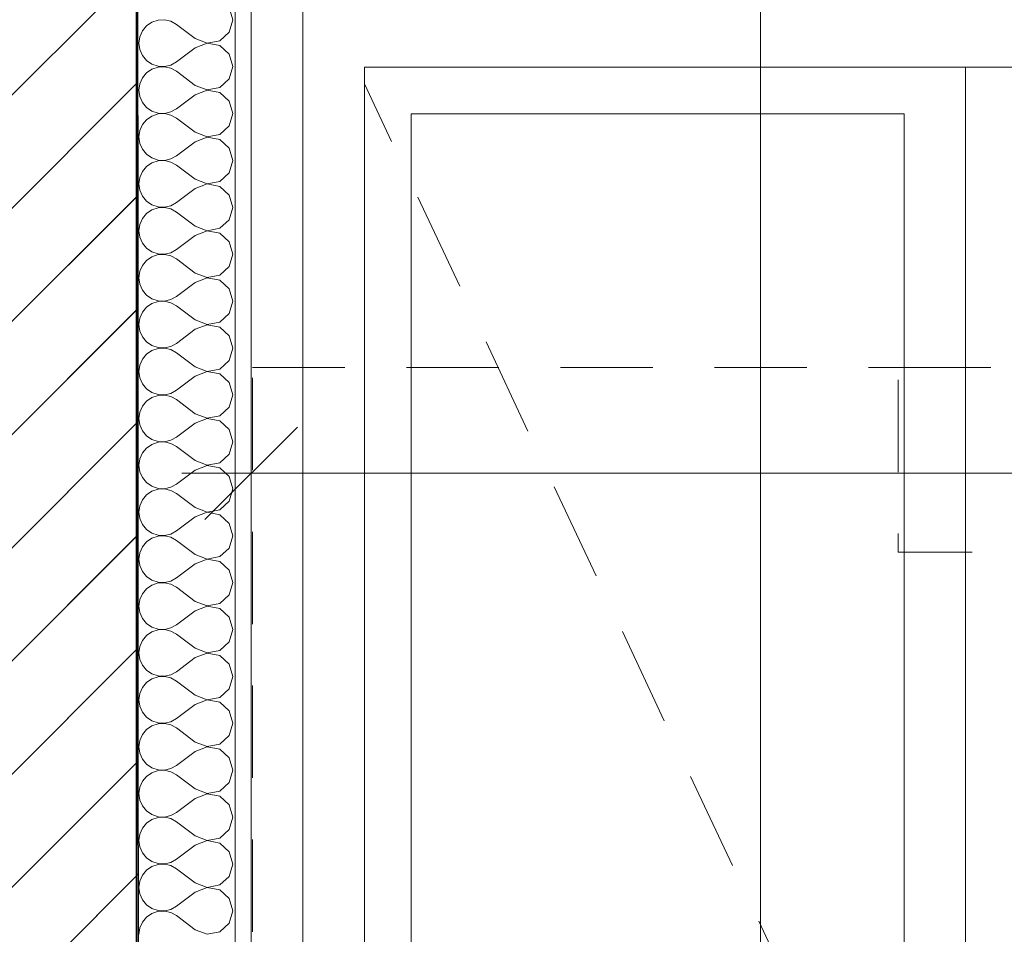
# Model space of a CAD drawing. Header units: millimetres. Extents: x -33687 to -7545, y -1870 to 7865.
# Tile 6 of 31: x -24285 to -23485, y 1410 to 2152. Entities that reach past the tile are written whole.
import ezdxf

# ---------------------------------------------------------------- set-up
doc = ezdxf.new("R2010")
doc.units = ezdxf.units.MM
doc.header["$MEASUREMENT"] = 0
doc.linetypes.add('Tirets petits', pattern=[125, 75, -50])
for name, color, linetype in [('Nouveau_2D - Cotations pour 50ème.AL', 7, 'Continuous'), ('Nouveau_2D - Dessin général.AL', 7, 'Continuous'), ('Nouveau__Murs - Extérieurs.AL', 7, 'Continuous'), ('Nouveau_Equip - Agencement.AL', 7, 'Continuous'), ('Nouveau_Portes Archicad', 7, 'Continuous')]:
    doc.layers.add(name, color=color, linetype=linetype)
doc.styles.add('STYLE_GENERE_1', font='arial.ttf')
doc.dimstyles.new('STYLE_GENERE__1', dxfattribs={"dimtxt": 100, "dimasz": 71.25, "dimexe": 0.18, "dimexo": 0.0625, "dimgap": 0, "dimtad": 1, "dimtih": 1, "dimtoh": 1, "dimlfac": 0.001, "dimzin": 0, "dimdsep": 46, "dimtxsty": 'STYLE_GENERE_1', "dimblk": 'ARROWHEAD_6', "dimblk1": 'ARROWHEAD_6', "dimblk2": 'ARROWHEAD_6', "dimcen": 0.09, "dimse1": 1, "dimse2": 1, "dimclrd": 7, "dimclre": 7, "dimclrt": 7, "dimazin": 0, "dimtfac": 1, "dimtdec": 4, "dimtmove": 0, "dimatfit": 3, "dimfxl": 0, "dimtolj": 1, "dimtzin": 0, "dimarcsym": 0})
doc.dimstyles.new('STYLE_GENERE__5', dxfattribs={"dimtxt": 100, "dimasz": 71.25, "dimexe": 0.18, "dimexo": 0.0625, "dimgap": 0, "dimtad": 1, "dimlfac": 0.001, "dimzin": 0, "dimdsep": 46, "dimtxsty": 'STYLE_GENERE_1', "dimblk": 'ARROWHEAD_6', "dimblk1": 'ARROWHEAD_6', "dimblk2": 'ARROWHEAD_6', "dimcen": 0.09, "dimse1": 1, "dimse2": 1, "dimclrd": 7, "dimclre": 7, "dimclrt": 7, "dimazin": 0, "dimtfac": 1, "dimtdec": 4, "dimtmove": 2, "dimatfit": 3, "dimfxl": 0, "dimtolj": 1, "dimtzin": 0, "dimarcsym": 0})
pattern_1 = [(45, (0, 0), (-45.96194, 45.96194), [])]

# ---------------------------------------------------------------- blocks, each defined once
blk = doc.blocks.new('Élément de coupe_6')
at = {"layer": 'Nouveau_Portes Archicad', "color": 7, "linetype": 'Continuous', "lineweight": 5}
for p, q in [((-24054.72, 0), (-24054.72, 2650)), ((-24004.72, 2113.93), (-24004.72, 0)), ((-22504.72, 2113.93), (-24004.72, 2113.93)), ((-23516.72, 2113.93), (-23516.72, 0)), ((-24004.72, 2100.42), (-23982.67, 2053.54)), ((-23966.72, 50), (-23966.72, 2075.93)), ((-23966.72, 2075.93), (-23566.72, 2075.93)), ((-23566.72, 2075.93), (-23566.72, 50)), ((-23961.39, 2008.29), (-23927.33, 1935.9)), ((-23906.05, 1890.66), (-23872, 1818.26)), ((-23850.72, 1773.02), (-23816.67, 1700.63)), ((-23795.38, 1655.38), (-23761.33, 1582.99)), ((-23740.05, 1537.75), (-23706, 1465.36)), ((-23684.72, 1420.11), (-23650.66, 1347.72))]:
    blk.add_line(p, q, dxfattribs=at)
blk = doc.blocks.new('*X19')
at = {"layer": 'Nouveau__Murs - Extérieurs.AL', "color": 7, "linetype": 'Continuous', "lineweight": 5}
for p, q in [((-24111.63, 2152.38), (-24114.48, 2162.39)), ((-24177.3, 2150.37), (-24181.63, 2147.39)), ((-24172.32, 2152.05), (-24177.3, 2150.37)), ((-24167.07, 2152.3), (-24172.32, 2152.05)), ((-24161.95, 2151.11), (-24167.07, 2152.3)), ((-24157.35, 2148.57), (-24161.95, 2151.11)), ((-24114.48, 2142.37), (-24111.63, 2152.38)), ((-24184.98, 2143.35), (-24187.1, 2138.54)), ((-24181.63, 2147.39), (-24184.98, 2143.35)), ((-24142.11, 2137.14), (-24157.35, 2148.57)), ((-24122.16, 2135.34), (-24114.48, 2142.37)), ((-24187.1, 2138.54), (-24187.83, 2133.33)), ((-24142.11, 2137.14), (-24132.39, 2133.41)), ((-24132.39, 2133.41), (-24122.16, 2135.34)), ((-24187.83, 2133.33), (-24187.1, 2128.13)), ((-24187.1, 2128.13), (-24184.98, 2123.32)), ((-24142.11, 2129.52), (-24157.35, 2118.1)), ((-24132.39, 2133.26), (-24142.11, 2129.52)), ((-24122.16, 2131.32), (-24132.39, 2133.26)), ((-24114.48, 2124.3), (-24122.16, 2131.32)), ((-24184.98, 2123.32), (-24181.63, 2119.27)), ((-24181.63, 2119.27), (-24177.3, 2116.3)), ((-24111.63, 2114.29), (-24114.48, 2124.3)), ((-24177.3, 2112.27), (-24181.63, 2109.3)), ((-24177.3, 2116.3), (-24172.32, 2114.62)), ((-24172.32, 2113.95), (-24177.3, 2112.27)), ((-24172.32, 2114.62), (-24167.07, 2114.36)), ((-24167.07, 2114.21), (-24172.32, 2113.95)), ((-24167.07, 2114.36), (-24161.95, 2115.55)), ((-24161.95, 2113.02), (-24167.07, 2114.21)), ((-24161.95, 2115.55), (-24157.35, 2118.1)), ((-24157.35, 2110.48), (-24161.95, 2113.02)), ((-24142.11, 2099.05), (-24157.35, 2110.48)), ((-24114.48, 2104.27), (-24111.63, 2114.29)), ((-24184.98, 2105.25), (-24187.1, 2100.44)), ((-24181.63, 2109.3), (-24184.98, 2105.25)), ((-24122.16, 2097.25), (-24114.48, 2104.27)), ((-24187.1, 2100.44), (-24187.83, 2095.24)), ((-24187.83, 2095.24), (-24187.1, 2090.03)), ((-24142.11, 2099.05), (-24132.39, 2095.32)), ((-24132.39, 2095.16), (-24142.11, 2091.43)), ((-24132.39, 2095.32), (-24122.16, 2097.25)), ((-24122.16, 2093.23), (-24132.39, 2095.16)), ((-24187.1, 2090.03), (-24184.98, 2085.22)), ((-24142.11, 2091.43), (-24157.35, 2080)), ((-24114.48, 2086.2), (-24122.16, 2093.23)), ((-24184.98, 2085.22), (-24181.63, 2081.18)), ((-24181.63, 2081.18), (-24177.3, 2078.2)), ((-24161.95, 2077.46), (-24157.35, 2080)), ((-24111.63, 2076.19), (-24114.48, 2086.2)), ((-24181.63, 2071.2), (-24184.98, 2067.16)), ((-24177.3, 2074.18), (-24181.63, 2071.2)), ((-24177.3, 2078.2), (-24172.32, 2076.52)), ((-24172.32, 2075.86), (-24177.3, 2074.18)), ((-24172.32, 2076.52), (-24167.07, 2076.27)), ((-24167.07, 2076.11), (-24172.32, 2075.86)), ((-24167.07, 2076.27), (-24161.95, 2077.46)), ((-24161.95, 2074.92), (-24167.07, 2076.11)), ((-24157.35, 2072.38), (-24161.95, 2074.92)), ((-24142.11, 2060.95), (-24157.35, 2072.38)), ((-24114.48, 2066.18), (-24111.63, 2076.19)), ((-24187.1, 2062.35), (-24187.83, 2057.14)), ((-24184.98, 2067.16), (-24187.1, 2062.35)), ((-24122.16, 2059.15), (-24114.48, 2066.18)), ((-24187.83, 2057.14), (-24187.1, 2051.94)), ((-24142.11, 2060.95), (-24132.39, 2057.22)), ((-24132.39, 2057.07), (-24142.11, 2053.33)), ((-24132.39, 2057.22), (-24122.16, 2059.15)), ((-24122.16, 2055.13), (-24132.39, 2057.07)), ((-24114.48, 2048.11), (-24122.16, 2055.13)), ((-24187.1, 2051.94), (-24184.98, 2047.13)), ((-24184.98, 2047.13), (-24181.63, 2043.08)), ((-24142.11, 2053.33), (-24157.35, 2041.9)), ((-24111.63, 2038.1), (-24114.48, 2048.11)), ((-24181.63, 2043.08), (-24177.3, 2040.11)), ((-24177.3, 2040.11), (-24172.32, 2038.43)), ((-24172.32, 2038.43), (-24167.07, 2038.17)), ((-24167.07, 2038.17), (-24161.95, 2039.36)), ((-24161.95, 2039.36), (-24157.35, 2041.9)), ((-24181.63, 2033.11), (-24184.98, 2029.06)), ((-24177.3, 2036.08), (-24181.63, 2033.11)), ((-24172.32, 2037.76), (-24177.3, 2036.08)), ((-24167.07, 2038.02), (-24172.32, 2037.76)), ((-24161.95, 2036.83), (-24167.07, 2038.02)), ((-24157.35, 2034.29), (-24161.95, 2036.83)), ((-24142.11, 2022.86), (-24157.35, 2034.29)), ((-24114.48, 2028.08), (-24111.63, 2038.1)), ((-24187.1, 2024.25), (-24187.83, 2019.05)), ((-24184.98, 2029.06), (-24187.1, 2024.25)), ((-24142.11, 2022.86), (-24132.39, 2019.12)), ((-24122.16, 2021.06), (-24114.48, 2028.08)), ((-24187.83, 2019.05), (-24187.1, 2013.84)), ((-24142.11, 2015.24), (-24157.35, 2003.81)), ((-24132.39, 2018.97), (-24142.11, 2015.24)), ((-24132.39, 2019.12), (-24122.16, 2021.06)), ((-24122.16, 2017.04), (-24132.39, 2018.97)), ((-24114.48, 2010.01), (-24122.16, 2017.04)), ((-24187.1, 2013.84), (-24184.98, 2009.03)), ((-24184.98, 2009.03), (-24181.63, 2004.99)), ((-24111.63, 2000), (-24114.48, 2010.01)), ((-24181.63, 2004.99), (-24177.3, 2002.01)), ((-24177.3, 2002.01), (-24172.32, 2000.33)), ((-24172.32, 1999.67), (-24177.3, 1997.99)), ((-24172.32, 2000.33), (-24167.07, 2000.08)), ((-24167.07, 1999.92), (-24172.32, 1999.67)), ((-24167.07, 2000.08), (-24161.95, 2001.27)), ((-24161.95, 1998.73), (-24167.07, 1999.92)), ((-24161.95, 2001.27), (-24157.35, 2003.81)), ((-24157.35, 1996.19), (-24161.95, 1998.73)), ((-24114.48, 1989.99), (-24111.63, 2000)), ((-24184.98, 1990.97), (-24187.1, 1986.16)), ((-24181.63, 1995.01), (-24184.98, 1990.97)), ((-24177.3, 1997.99), (-24181.63, 1995.01)), ((-24142.11, 1984.76), (-24157.35, 1996.19)), ((-24187.1, 1986.16), (-24187.83, 1980.95)), ((-24142.11, 1984.76), (-24132.39, 1981.03)), ((-24132.39, 1981.03), (-24122.16, 1982.96)), ((-24122.16, 1982.96), (-24114.48, 1989.99)), ((-24187.83, 1980.95), (-24187.1, 1975.75)), ((-24187.1, 1975.75), (-24184.98, 1970.94)), ((-24142.11, 1977.14), (-24157.35, 1965.71)), ((-24132.39, 1980.88), (-24142.11, 1977.14)), ((-24122.16, 1978.94), (-24132.39, 1980.88)), ((-24114.48, 1971.92), (-24122.16, 1978.94)), ((-24184.98, 1970.94), (-24181.63, 1966.89)), ((-24181.63, 1966.89), (-24177.3, 1963.92)), ((-24111.63, 1961.9), (-24114.48, 1971.92)), ((-24177.3, 1959.89), (-24181.63, 1956.92)), ((-24177.3, 1963.92), (-24172.32, 1962.24)), ((-24172.32, 1961.57), (-24177.3, 1959.89)), ((-24172.32, 1962.24), (-24167.07, 1961.98)), ((-24167.07, 1961.83), (-24172.32, 1961.57)), ((-24167.07, 1961.98), (-24161.95, 1963.17)), ((-24161.95, 1960.64), (-24167.07, 1961.83)), ((-24161.95, 1963.17), (-24157.35, 1965.71)), ((-24157.35, 1958.1), (-24161.95, 1960.64)), ((-24114.48, 1951.89), (-24111.63, 1961.9)), ((-24184.98, 1952.87), (-24187.1, 1948.06)), ((-24181.63, 1956.92), (-24184.98, 1952.87)), ((-24142.11, 1946.67), (-24157.35, 1958.1)), ((-24122.16, 1944.87), (-24114.48, 1951.89)), ((-24187.1, 1948.06), (-24187.83, 1942.86)), ((-24187.83, 1942.86), (-24187.1, 1937.65)), ((-24142.11, 1946.67), (-24132.39, 1942.93)), ((-24132.39, 1942.78), (-24142.11, 1939.05)), ((-24132.39, 1942.93), (-24122.16, 1944.87)), ((-24122.16, 1940.85), (-24132.39, 1942.78)), ((-24187.1, 1937.65), (-24184.98, 1932.84)), ((-24142.11, 1939.05), (-24157.35, 1927.62)), ((-24114.48, 1933.82), (-24122.16, 1940.85)), ((-24184.98, 1932.84), (-24181.63, 1928.8)), ((-24181.63, 1928.8), (-24177.3, 1925.82)), ((-24161.95, 1925.08), (-24157.35, 1927.62)), ((-24111.63, 1923.81), (-24114.48, 1933.82)), ((-24181.63, 1918.82), (-24184.98, 1914.78)), ((-24177.3, 1921.8), (-24181.63, 1918.82)), ((-24177.3, 1925.82), (-24172.32, 1924.14)), ((-24172.32, 1923.48), (-24177.3, 1921.8)), ((-24172.32, 1924.14), (-24167.07, 1923.89)), ((-24167.07, 1923.73), (-24172.32, 1923.48)), ((-24167.07, 1923.89), (-24161.95, 1925.08)), ((-24161.95, 1922.54), (-24167.07, 1923.73)), ((-24157.35, 1920), (-24161.95, 1922.54)), ((-24142.11, 1908.57), (-24157.35, 1920)), ((-24114.48, 1913.8), (-24111.63, 1923.81)), ((-24184.98, 1914.78), (-24187.1, 1909.97)), ((-24122.16, 1906.77), (-24114.48, 1913.8)), ((-24187.1, 1909.97), (-24187.83, 1904.76)), ((-24187.83, 1904.76), (-24187.1, 1899.56)), ((-24142.11, 1908.57), (-24132.39, 1904.84)), ((-24132.39, 1904.68), (-24142.11, 1900.95)), ((-24132.39, 1904.84), (-24122.16, 1906.77)), ((-24122.16, 1902.75), (-24132.39, 1904.68)), ((-24114.48, 1895.73), (-24122.16, 1902.75)), ((-24187.1, 1899.56), (-24184.98, 1894.75)), ((-24184.98, 1894.75), (-24181.63, 1890.7)), ((-24142.11, 1900.95), (-24157.35, 1889.52)), ((-24111.63, 1885.71), (-24114.48, 1895.73)), ((-24181.63, 1890.7), (-24177.3, 1887.73)), ((-24177.3, 1887.73), (-24172.32, 1886.05)), ((-24167.07, 1885.79), (-24161.95, 1886.98)), ((-24161.95, 1886.98), (-24157.35, 1889.52)), ((-24181.63, 1880.73), (-24184.98, 1876.68)), ((-24177.3, 1883.7), (-24181.63, 1880.73)), ((-24172.32, 1885.38), (-24177.3, 1883.7)), ((-24172.32, 1886.05), (-24167.07, 1885.79)), ((-24167.07, 1885.64), (-24172.32, 1885.38)), ((-24161.95, 1884.45), (-24167.07, 1885.64)), ((-24157.35, 1881.9), (-24161.95, 1884.45)), ((-24142.11, 1870.48), (-24157.35, 1881.9)), ((-24114.48, 1875.7), (-24111.63, 1885.71)), ((-24187.1, 1871.87), (-24187.83, 1866.67)), ((-24184.98, 1876.68), (-24187.1, 1871.87)), ((-24142.11, 1870.48), (-24132.39, 1866.74)), ((-24122.16, 1868.68), (-24114.48, 1875.7)), ((-24187.83, 1866.67), (-24187.1, 1861.46)), ((-24142.11, 1862.86), (-24157.35, 1851.43)), ((-24132.39, 1866.59), (-24142.11, 1862.86)), ((-24132.39, 1866.74), (-24122.16, 1868.68)), ((-24122.16, 1864.66), (-24132.39, 1866.59)), ((-24114.48, 1857.63), (-24122.16, 1864.66)), ((-24187.1, 1861.46), (-24184.98, 1856.65)), ((-24184.98, 1856.65), (-24181.63, 1852.61)), ((-24111.63, 1847.62), (-24114.48, 1857.63)), ((-24181.63, 1852.61), (-24177.3, 1849.63)), ((-24177.3, 1849.63), (-24172.32, 1847.95)), ((-24172.32, 1847.29), (-24177.3, 1845.61)), ((-24172.32, 1847.95), (-24167.07, 1847.7)), ((-24167.07, 1847.54), (-24172.32, 1847.29)), ((-24167.07, 1847.7), (-24161.95, 1848.89)), ((-24161.95, 1846.35), (-24167.07, 1847.54)), ((-24161.95, 1848.89), (-24157.35, 1851.43)), ((-24114.48, 1837.61), (-24111.63, 1847.62)), ((-24184.98, 1838.59), (-24187.1, 1833.78)), ((-24181.63, 1842.63), (-24184.98, 1838.59)), ((-24177.3, 1845.61), (-24181.63, 1842.63)), ((-24157.35, 1843.81), (-24161.95, 1846.35)), ((-24142.11, 1832.38), (-24157.35, 1843.81)), ((-24187.1, 1833.78), (-24187.83, 1828.57)), ((-24142.11, 1832.38), (-24132.39, 1828.65)), ((-24132.39, 1828.65), (-24122.16, 1830.58)), ((-24122.16, 1830.58), (-24114.48, 1837.61)), ((-24187.83, 1828.57), (-24187.1, 1823.37)), ((-24187.1, 1823.37), (-24184.98, 1818.56)), ((-24142.11, 1824.76), (-24157.35, 1813.33)), ((-24132.39, 1828.49), (-24142.11, 1824.76)), ((-24122.16, 1826.56), (-24132.39, 1828.49)), ((-24114.48, 1819.54), (-24122.16, 1826.56)), ((-24184.98, 1818.56), (-24181.63, 1814.51)), ((-24181.63, 1814.51), (-24177.3, 1811.53)), ((-24111.63, 1809.52), (-24114.48, 1819.54)), ((-24177.3, 1807.51), (-24181.63, 1804.54)), ((-24177.3, 1811.53), (-24172.32, 1809.86)), ((-24172.32, 1809.19), (-24177.3, 1807.51)), ((-24172.32, 1809.86), (-24167.07, 1809.6)), ((-24167.07, 1809.45), (-24172.32, 1809.19)), ((-24167.07, 1809.6), (-24161.95, 1810.79)), ((-24161.95, 1808.26), (-24167.07, 1809.45)), ((-24161.95, 1810.79), (-24157.35, 1813.33)), ((-24157.35, 1805.71), (-24161.95, 1808.26)), ((-24114.48, 1799.51), (-24111.63, 1809.52)), ((-24184.98, 1800.49), (-24187.1, 1795.68)), ((-24181.63, 1804.54), (-24184.98, 1800.49)), ((-24142.11, 1794.29), (-24157.35, 1805.71)), ((-24122.16, 1792.49), (-24114.48, 1799.51)), ((-24187.1, 1795.68), (-24187.83, 1790.48)), ((-24187.83, 1790.48), (-24187.1, 1785.27)), ((-24142.11, 1794.29), (-24132.39, 1790.55)), ((-24132.39, 1790.55), (-24122.16, 1792.49)), ((-24187.1, 1785.27), (-24184.98, 1780.46)), ((-24142.11, 1786.67), (-24157.35, 1775.24)), ((-24132.39, 1790.4), (-24142.11, 1786.67)), ((-24122.16, 1788.47), (-24132.39, 1790.4)), ((-24114.48, 1781.44), (-24122.16, 1788.47)), ((-24184.98, 1780.46), (-24181.63, 1776.42)), ((-24181.63, 1776.42), (-24177.3, 1773.44)), ((-24161.95, 1772.7), (-24157.35, 1775.24)), ((-24111.63, 1771.43), (-24114.48, 1781.44)), ((-24177.3, 1769.42), (-24181.63, 1766.44)), ((-24177.3, 1773.44), (-24172.32, 1771.76)), ((-24172.32, 1771.1), (-24177.3, 1769.42)), ((-24172.32, 1771.76), (-24167.07, 1771.51)), ((-24167.07, 1771.35), (-24172.32, 1771.1)), ((-24167.07, 1771.51), (-24161.95, 1772.7)), ((-24161.95, 1770.16), (-24167.07, 1771.35)), ((-24157.35, 1767.62), (-24161.95, 1770.16)), ((-24142.11, 1756.19), (-24157.35, 1767.62)), ((-24114.48, 1761.41), (-24111.63, 1771.43)), ((-24184.98, 1762.39), (-24187.1, 1757.59)), ((-24181.63, 1766.44), (-24184.98, 1762.39)), ((-24122.16, 1754.39), (-24114.48, 1761.41)), ((-24187.1, 1757.59), (-24187.83, 1752.38)), ((-24187.83, 1752.38), (-24187.1, 1747.18)), ((-24142.11, 1756.19), (-24132.39, 1752.46)), ((-24132.39, 1752.3), (-24142.11, 1748.57)), ((-24132.39, 1752.46), (-24122.16, 1754.39)), ((-24122.16, 1750.37), (-24132.39, 1752.3)), ((-24187.1, 1747.18), (-24184.98, 1742.37)), ((-24142.11, 1748.57), (-24157.35, 1737.14)), ((-24114.48, 1743.35), (-24122.16, 1750.37)), ((-24111.63, 1733.33), (-24114.48, 1743.35)), ((-24184.98, 1742.37), (-24181.63, 1738.32)), ((-24181.63, 1738.32), (-24177.3, 1735.34)), ((-24177.3, 1735.34), (-24172.32, 1733.66)), ((-24167.07, 1733.41), (-24161.95, 1734.6)), ((-24161.95, 1734.6), (-24157.35, 1737.14)), ((-24181.63, 1728.35), (-24184.98, 1724.3)), ((-24177.3, 1731.32), (-24181.63, 1728.35)), ((-24172.32, 1733), (-24177.3, 1731.32)), ((-24172.32, 1733.66), (-24167.07, 1733.41)), ((-24167.07, 1733.26), (-24172.32, 1733)), ((-24161.95, 1732.07), (-24167.07, 1733.26)), ((-24157.35, 1729.52), (-24161.95, 1732.07)), ((-24142.11, 1718.1), (-24157.35, 1729.52)), ((-24114.48, 1723.32), (-24111.63, 1733.33)), ((-24187.1, 1719.49), (-24187.83, 1714.29)), ((-24184.98, 1724.3), (-24187.1, 1719.49)), ((-24122.16, 1716.3), (-24114.48, 1723.32)), ((-24187.83, 1714.29), (-24187.1, 1709.08)), ((-24142.11, 1718.1), (-24132.39, 1714.36)), ((-24132.39, 1714.21), (-24142.11, 1710.48)), ((-24132.39, 1714.36), (-24122.16, 1716.3)), ((-24122.16, 1712.27), (-24132.39, 1714.21)), ((-24114.48, 1705.25), (-24122.16, 1712.27)), ((-24187.1, 1709.08), (-24184.98, 1704.27)), ((-24184.98, 1704.27), (-24181.63, 1700.23)), ((-24142.11, 1710.48), (-24157.35, 1699.05)), ((-24111.63, 1695.24), (-24114.48, 1705.25)), ((-24181.63, 1700.23), (-24177.3, 1697.25)), ((-24177.3, 1697.25), (-24172.32, 1695.57)), ((-24172.32, 1694.91), (-24177.3, 1693.23)), ((-24172.32, 1695.57), (-24167.07, 1695.32)), ((-24167.07, 1695.16), (-24172.32, 1694.91)), ((-24167.07, 1695.32), (-24161.95, 1696.5)), ((-24161.95, 1693.97), (-24167.07, 1695.16)), ((-24161.95, 1696.5), (-24157.35, 1699.05)), ((-24114.48, 1685.22), (-24111.63, 1695.24)), ((-24181.63, 1690.25), (-24184.98, 1686.2)), ((-24177.3, 1693.23), (-24181.63, 1690.25)), ((-24157.35, 1691.43), (-24161.95, 1693.97)), ((-24142.11, 1680), (-24157.35, 1691.43)), ((-24187.1, 1681.4), (-24187.83, 1676.19)), ((-24184.98, 1686.2), (-24187.1, 1681.4)), ((-24142.11, 1680), (-24132.39, 1676.27)), ((-24122.16, 1678.2), (-24114.48, 1685.22)), ((-24187.83, 1676.19), (-24187.1, 1670.99)), ((-24187.1, 1670.99), (-24184.98, 1666.18)), ((-24142.11, 1672.38), (-24157.35, 1660.95)), ((-24132.39, 1676.11), (-24142.11, 1672.38)), ((-24132.39, 1676.27), (-24122.16, 1678.2)), ((-24122.16, 1674.18), (-24132.39, 1676.11)), ((-24114.48, 1667.16), (-24122.16, 1674.18)), ((-24184.98, 1666.18), (-24181.63, 1662.13)), ((-24111.63, 1657.14), (-24114.48, 1667.16)), ((-24181.63, 1662.13), (-24177.3, 1659.15)), ((-24177.3, 1655.13), (-24181.63, 1652.16)), ((-24177.3, 1659.15), (-24172.32, 1657.47)), ((-24172.32, 1656.81), (-24177.3, 1655.13)), ((-24172.32, 1657.47), (-24167.07, 1657.22)), ((-24167.07, 1657.07), (-24172.32, 1656.81)), ((-24167.07, 1657.22), (-24161.95, 1658.41)), ((-24161.95, 1655.88), (-24167.07, 1657.07)), ((-24161.95, 1658.41), (-24157.35, 1660.95)), ((-24157.35, 1653.33), (-24161.95, 1655.88)), ((-24114.48, 1647.13), (-24111.63, 1657.14)), ((-24184.98, 1648.11), (-24187.1, 1643.3)), ((-24181.63, 1652.16), (-24184.98, 1648.11)), ((-24142.11, 1641.9), (-24157.35, 1653.33)), ((-24122.16, 1640.11), (-24114.48, 1647.13)), ((-24187.1, 1643.3), (-24187.83, 1638.1)), ((-24142.11, 1641.9), (-24132.39, 1638.17)), ((-24132.39, 1638.17), (-24122.16, 1640.11)), ((-24187.83, 1638.1), (-24187.1, 1632.89)), ((-24187.1, 1632.89), (-24184.98, 1628.08)), ((-24142.11, 1634.29), (-24157.35, 1622.86)), ((-24132.39, 1638.02), (-24142.11, 1634.29)), ((-24122.16, 1636.08), (-24132.39, 1638.02)), ((-24114.48, 1629.06), (-24122.16, 1636.08)), ((-24184.98, 1628.08), (-24181.63, 1624.03)), ((-24181.63, 1624.03), (-24177.3, 1621.06)), ((-24161.95, 1620.31), (-24157.35, 1622.86)), ((-24111.63, 1619.05), (-24114.48, 1629.06)), ((-24177.3, 1617.04), (-24181.63, 1614.06)), ((-24177.3, 1621.06), (-24172.32, 1619.38)), ((-24172.32, 1618.72), (-24177.3, 1617.04)), ((-24172.32, 1619.38), (-24167.07, 1619.12)), ((-24167.07, 1618.97), (-24172.32, 1618.72)), ((-24167.07, 1619.12), (-24161.95, 1620.31)), ((-24161.95, 1617.78), (-24167.07, 1618.97)), ((-24157.35, 1615.24), (-24161.95, 1617.78)), ((-24142.11, 1603.81), (-24157.35, 1615.24)), ((-24114.48, 1609.03), (-24111.63, 1619.05)), ((-24184.98, 1610.01), (-24187.1, 1605.21)), ((-24181.63, 1614.06), (-24184.98, 1610.01)), ((-24122.16, 1602.01), (-24114.48, 1609.03)), ((-24187.1, 1605.21), (-24187.83, 1600)), ((-24187.83, 1600), (-24187.1, 1594.79)), ((-24142.11, 1603.81), (-24132.39, 1600.08)), ((-24132.39, 1599.92), (-24142.11, 1596.19)), ((-24132.39, 1600.08), (-24122.16, 1602.01)), ((-24122.16, 1597.99), (-24132.39, 1599.92)), ((-24187.1, 1594.79), (-24184.98, 1589.99)), ((-24142.11, 1596.19), (-24157.35, 1584.76)), ((-24114.48, 1590.97), (-24122.16, 1597.99)), ((-24111.63, 1580.95), (-24114.48, 1590.97)), ((-24184.98, 1589.99), (-24181.63, 1585.94)), ((-24181.63, 1585.94), (-24177.3, 1582.96)), ((-24177.3, 1582.96), (-24172.32, 1581.28)), ((-24161.95, 1582.22), (-24157.35, 1584.76)), ((-24181.63, 1575.97), (-24184.98, 1571.92)), ((-24177.3, 1578.94), (-24181.63, 1575.97)), ((-24172.32, 1580.62), (-24177.3, 1578.94)), ((-24172.32, 1581.28), (-24167.07, 1581.03)), ((-24167.07, 1580.88), (-24172.32, 1580.62)), ((-24167.07, 1581.03), (-24161.95, 1582.22)), ((-24161.95, 1579.69), (-24167.07, 1580.88)), ((-24157.35, 1577.14), (-24161.95, 1579.69)), ((-24142.11, 1565.71), (-24157.35, 1577.14)), ((-24114.48, 1570.94), (-24111.63, 1580.95)), ((-24187.1, 1567.11), (-24187.83, 1561.9)), ((-24184.98, 1571.92), (-24187.1, 1567.11)), ((-24122.16, 1563.92), (-24114.48, 1570.94)), ((-24187.83, 1561.9), (-24187.1, 1556.7)), ((-24142.11, 1565.71), (-24132.39, 1561.98)), ((-24132.39, 1561.83), (-24142.11, 1558.1)), ((-24132.39, 1561.98), (-24122.16, 1563.92)), ((-24122.16, 1559.89), (-24132.39, 1561.83)), ((-24114.48, 1552.87), (-24122.16, 1559.89)), ((-24187.1, 1556.7), (-24184.98, 1551.89)), ((-24184.98, 1551.89), (-24181.63, 1547.84)), ((-24142.11, 1558.1), (-24157.35, 1546.67)), ((-24111.63, 1542.86), (-24114.48, 1552.87)), ((-24181.63, 1547.84), (-24177.3, 1544.87)), ((-24177.3, 1544.87), (-24172.32, 1543.19)), ((-24172.32, 1543.19), (-24167.07, 1542.93)), ((-24167.07, 1542.78), (-24172.32, 1542.53)), ((-24167.07, 1542.93), (-24161.95, 1544.12)), ((-24161.95, 1541.59), (-24167.07, 1542.78)), ((-24161.95, 1544.12), (-24157.35, 1546.67)), ((-24114.48, 1532.84), (-24111.63, 1542.86)), ((-24181.63, 1537.87), (-24184.98, 1533.82)), ((-24177.3, 1540.85), (-24181.63, 1537.87)), ((-24172.32, 1542.53), (-24177.3, 1540.85)), ((-24157.35, 1539.05), (-24161.95, 1541.59)), ((-24142.11, 1527.62), (-24157.35, 1539.05)), ((-24187.1, 1529.01), (-24187.83, 1523.81)), ((-24184.98, 1533.82), (-24187.1, 1529.01)), ((-24142.11, 1527.62), (-24132.39, 1523.89)), ((-24122.16, 1525.82), (-24114.48, 1532.84)), ((-24187.83, 1523.81), (-24187.1, 1518.6)), ((-24142.11, 1520), (-24157.35, 1508.57)), ((-24132.39, 1523.73), (-24142.11, 1520)), ((-24132.39, 1523.89), (-24122.16, 1525.82)), ((-24122.16, 1521.8), (-24132.39, 1523.73)), ((-24114.48, 1514.78), (-24122.16, 1521.8)), ((-24187.1, 1518.6), (-24184.98, 1513.8)), ((-24184.98, 1513.8), (-24181.63, 1509.75)), ((-24111.63, 1504.76), (-24114.48, 1514.78)), ((-24181.63, 1509.75), (-24177.3, 1506.77)), ((-24177.3, 1502.75), (-24181.63, 1499.77)), ((-24177.3, 1506.77), (-24172.32, 1505.09)), ((-24172.32, 1504.43), (-24177.3, 1502.75)), ((-24172.32, 1505.09), (-24167.07, 1504.84)), ((-24167.07, 1504.68), (-24172.32, 1504.43)), ((-24167.07, 1504.84), (-24161.95, 1506.03)), ((-24161.95, 1503.5), (-24167.07, 1504.68)), ((-24161.95, 1506.03), (-24157.35, 1508.57)), ((-24157.35, 1500.95), (-24161.95, 1503.5)), ((-24114.48, 1494.75), (-24111.63, 1504.76)), ((-24184.98, 1495.73), (-24187.1, 1490.92)), ((-24181.63, 1499.77), (-24184.98, 1495.73)), ((-24142.11, 1489.52), (-24157.35, 1500.95)), ((-24122.16, 1487.73), (-24114.48, 1494.75)), ((-24187.1, 1490.92), (-24187.83, 1485.71)), ((-24142.11, 1489.52), (-24132.39, 1485.79)), ((-24132.39, 1485.79), (-24122.16, 1487.73)), ((-24187.83, 1485.71), (-24187.1, 1480.51)), ((-24187.1, 1480.51), (-24184.98, 1475.7)), ((-24142.11, 1481.9), (-24157.35, 1470.48)), ((-24132.39, 1485.64), (-24142.11, 1481.9)), ((-24122.16, 1483.7), (-24132.39, 1485.64)), ((-24114.48, 1476.68), (-24122.16, 1483.7)), ((-24184.98, 1475.7), (-24181.63, 1471.65)), ((-24181.63, 1471.65), (-24177.3, 1468.68)), ((-24111.63, 1466.67), (-24114.48, 1476.68)), ((-24177.3, 1464.66), (-24181.63, 1461.68)), ((-24177.3, 1468.68), (-24172.32, 1467)), ((-24172.32, 1466.34), (-24177.3, 1464.66)), ((-24172.32, 1467), (-24167.07, 1466.74)), ((-24167.07, 1466.59), (-24172.32, 1466.34)), ((-24167.07, 1466.74), (-24161.95, 1467.93)), ((-24161.95, 1465.4), (-24167.07, 1466.59)), ((-24161.95, 1467.93), (-24157.35, 1470.48)), ((-24157.35, 1462.86), (-24161.95, 1465.4)), ((-24142.11, 1451.43), (-24157.35, 1462.86)), ((-24114.48, 1456.65), (-24111.63, 1466.67)), ((-24184.98, 1457.63), (-24187.1, 1452.82)), ((-24181.63, 1461.68), (-24184.98, 1457.63)), ((-24122.16, 1449.63), (-24114.48, 1456.65)), ((-24187.1, 1452.82), (-24187.83, 1447.62)), ((-24187.83, 1447.62), (-24187.1, 1442.41)), ((-24142.11, 1451.43), (-24132.39, 1447.7)), ((-24132.39, 1447.54), (-24142.11, 1443.81)), ((-24132.39, 1447.7), (-24122.16, 1449.63)), ((-24122.16, 1445.61), (-24132.39, 1447.54)), ((-24187.1, 1442.41), (-24184.98, 1437.61)), ((-24142.11, 1443.81), (-24157.35, 1432.38)), ((-24114.48, 1438.59), (-24122.16, 1445.61)), ((-24184.98, 1437.61), (-24181.63, 1433.56)), ((-24181.63, 1433.56), (-24177.3, 1430.58)), ((-24161.95, 1429.84), (-24157.35, 1432.38)), ((-24111.63, 1428.57), (-24114.48, 1438.59)), ((-24181.63, 1423.58), (-24184.98, 1419.54)), ((-24177.3, 1426.56), (-24181.63, 1423.58)), ((-24177.3, 1430.58), (-24172.32, 1428.9)), ((-24172.32, 1428.24), (-24177.3, 1426.56)), ((-24172.32, 1428.9), (-24167.07, 1428.65)), ((-24167.07, 1428.49), (-24172.32, 1428.24)), ((-24167.07, 1428.65), (-24161.95, 1429.84)), ((-24161.95, 1427.3), (-24167.07, 1428.49)), ((-24157.35, 1424.76), (-24161.95, 1427.3)), ((-24142.11, 1413.33), (-24157.35, 1424.76)), ((-24114.48, 1418.56), (-24111.63, 1428.57)), ((-24184.98, 1419.54), (-24187.1, 1414.73)), ((-24122.16, 1411.53), (-24114.48, 1418.56)), ((-24187.1, 1414.73), (-24187.83, 1409.52)), ((-24142.11, 1413.33), (-24132.39, 1409.6)), ((-24132.39, 1409.6), (-24122.16, 1411.53))]:
    blk.add_line(p, q, dxfattribs=at)
blk = doc.blocks.new('Élément de coupe_15')
at = {"layer": 'Nouveau__Murs - Extérieurs.AL', "linetype": 'Continuous', "lineweight": 0, "true_color": 0x000000}
h = blk.add_hatch(dxfattribs=at)
h.set_pattern_fill('Dallage', color=18, style=0, pattern_type=2)
h.set_pattern_definition(pattern_1)
h.paths.add_polyline_path([(-24342.73, 0), (-24189.73, 0), (-24189.73, 4585.22), (-24264.05, 4595.13), (-24222.12, 4909.66), (-24342.73, 4909.66)])
at = {"layer": 'Nouveau__Murs - Extérieurs.AL', "color": 7, "linetype": 'Continuous', "lineweight": 40}
blk.add_line((-24189.73, 4909.66), (-24189.73, 0), dxfattribs=at)
at = {"layer": 'Nouveau__Murs - Extérieurs.AL', "color": 7, "linetype": 'Continuous', "lineweight": 15}
for p, q in [((-24109.73, 4909.66), (-24109.73, 0)), ((-24096.73, 4909.66), (-24096.73, 0))]:
    blk.add_line(p, q, dxfattribs=at)
at = {"layer": 'Nouveau__Murs - Extérieurs.AL', "lineweight": 0}
blk.add_blockref('*X19', (0, 0), dxfattribs=at)
blk = doc.blocks.new('*D64')
at = {"layer": 'Nouveau_2D - Cotations pour 50ème.AL', "color": 7, "linetype": 'Continuous', "lineweight": 5}
for p, q in [((-24096.73, 7343.48), (-24096.73, 7484.1)), ((-12656.45, 7343.48), (-12656.45, 7484.1)), ((-24059.23, 7451.29), (-24134.23, 7376.29)), ((-12618.95, 7451.29), (-12693.95, 7376.29)), ((-24096.73, 7413.79), (-12656.45, 7413.79))]:
    blk.add_line(p, q, dxfattribs=at)
at = {"layer": 'Nouveau_2D - Cotations pour 50ème.AL', "color": 7, "lineweight": 5, "char_height": 100, "attachment_point": 7, "style": 'STYLE_GENERE_1'}
for s, insert in [('\\A1;{\\pql;\\fArial|b0|i0|c0|p0;\\W1.000000;9}', (-24059.23, 7433.79)), ('\\A1;{\\pql;\\fArial|b0|i0|c0|p0;\\W1.000000;11,44}', (-18581.23, 7433.79)), ('\\A1;{\\pql;\\fArial|b0|i0|c0|p0;\\W1.000000;10}', (-12846.5, 7433.79))]:
    blk.add_mtext(s, dxfattribs=dict(at, insert=insert))
blk = doc.blocks.new('ARROWHEAD_6')
at = {"color": 0, "linetype": 'Continuous', "lineweight": 0}
for p, q in [((-0.5, -0.5), (0.5, 0.5)), ((0, 0), (-1, 0))]:
    blk.add_line(p, q, dxfattribs=at)
blk = doc.blocks.new('*D83')
at = {"layer": 'Nouveau_2D - Cotations pour 50ème.AL', "color": 7, "linetype": 'Continuous', "lineweight": 5}
for p, q in [((-24096.73, 1713.7), (-24096.73, 1854.32)), ((-22356.51, 1713.7), (-22356.51, 1854.32)), ((-24059.23, 1821.51), (-24134.23, 1746.51)), ((-22319.01, 1821.51), (-22394.01, 1746.51)), ((-24152.98, 1784.01), (-24096.73, 1784.01)), ((-24096.73, 1784.01), (-22356.51, 1784.01))]:
    blk.add_line(p, q, dxfattribs=at)
at = {"layer": 'Nouveau_2D - Cotations pour 50ème.AL', "color": 7, "lineweight": 5, "insert": (-23360.08, 1804.01), "char_height": 100, "attachment_point": 7, "style": 'STYLE_GENERE_1'}
blk.add_mtext('\\A1;{\\pql;\\fArial|b0|i0|c0|p0;\\W1.000000;1,74}', dxfattribs=at)
blk = doc.blocks.new('*D95')
at = {"layer": 'Nouveau_2D - Cotations pour 50ème.AL', "color": 7, "linetype": 'Continuous', "lineweight": 5}
for p, q in [((-23683.17, 4572.82), (-23683.17, 4629.07)), ((-23645.67, 4535.32), (-23720.67, 4610.32)), ((-23612.85, 4572.82), (-23753.48, 4572.82)), ((-23683.17, 20), (-23683.17, 4572.82)), ((-23720.67, 57.5), (-23645.67, -17.5)), ((-23612.85, 20), (-23753.48, 20)), ((-23683.17, -36.25), (-23683.17, 20))]:
    blk.add_line(p, q, dxfattribs=at)
at = {"layer": 'Nouveau_2D - Cotations pour 50ème.AL', "color": 7, "lineweight": 5, "insert": (-23703.17, 2972.8), "char_height": 100, "attachment_point": 7, "rotation": 90, "style": 'STYLE_GENERE_1'}
blk.add_mtext('\\A1;{\\pql;\\fArial|b0|i0|c0|p0;\\W1.000000;4,55}', dxfattribs=at)
blk = doc.blocks.new('*D97')
at = {"layer": 'Nouveau_2D - Cotations pour 50ème.AL', "color": 7, "linetype": 'Continuous', "lineweight": 5}
for p, q in [((-24777.73, -1539.73), (-24777.73, -1399.1)), ((-24341.4, -1539.73), (-24341.4, -1399.1)), ((-24740.23, -1431.91), (-24815.23, -1506.91)), ((-24303.9, -1431.91), (-24378.9, -1506.91)), ((-24777.73, -1469.41), (-24341.4, -1469.41))]:
    blk.add_line(p, q, dxfattribs=at)
at = {"layer": 'Nouveau_2D - Cotations pour 50ème.AL', "color": 7, "lineweight": 5, "char_height": 100, "attachment_point": 7, "style": 'STYLE_GENERE_1'}
for s, insert in [('\\A1;{\\pql;\\fArial|b0|i0|c0|p0;\\W1.000000;15}', (-24341.84, -1334.41)), ('\\A1;{\\pql;\\fArial|b0|i0|c0|p0;\\W1.000000;44}', (-24635.84, -1449.41))]:
    blk.add_mtext(s, dxfattribs=dict(at, insert=insert))
blk = doc.blocks.new('*D100')
at = {"layer": 'Nouveau_2D - Cotations pour 50ème.AL', "color": 7, "linetype": 'Continuous', "lineweight": 5}
for p, q in [((-24095.6, -1539.73), (-24095.6, -1399.1)), ((-15723.23, -1539.73), (-15723.23, -1399.1)), ((-24058.1, -1431.91), (-24133.1, -1506.91)), ((-15685.73, -1431.91), (-15760.73, -1506.91)), ((-24095.6, -1469.41), (-15723.23, -1469.41))]:
    blk.add_line(p, q, dxfattribs=at)
at = {"layer": 'Nouveau_2D - Cotations pour 50ème.AL', "color": 7, "lineweight": 5, "char_height": 100, "attachment_point": 7, "style": 'STYLE_GENERE_1'}
for s, insert in [('\\A1;{\\pql;\\fArial|b0|i0|c0|p0;\\W1.000000;9}', (-24024.62, -1449.41)), ('\\A1;{\\pql;\\fArial|b0|i0|c0|p0;\\W1.000000;8,37}', (-20042.87, -1449.41))]:
    blk.add_mtext(s, dxfattribs=dict(at, insert=insert))

msp = doc.modelspace()

# ---------------------------------------------------------------- linework, layer by layer
at = {"layer": 'Nouveau_Equip - Agencement.AL', "color": 7, "linetype": 'Tirets petits', "lineweight": 5, "flags": 128}
for points in [[(-24095.602, 1870), (-22741.363, 1870), (-22741.363, 1420), (-21911.363, 1420), (-21911.363, 1120), (-21081.363, 1120), (-21081.363, 820), (-20251.363, 820), (-20251.363, 520), (-19421.363, 520), (-19421.363, 220), (-18591.363, 220), (-18591.363, 20), (-24095.602, 20)], [(-23571.363, 1870), (-22741.363, 1870), (-22741.363, 1720), (-23571.363, 1720)]]:
    msp.add_lwpolyline(points, close=True, dxfattribs=at)

# ---------------------------------------------------------------- block references
at = {"layer": 'Nouveau_Portes Archicad', "lineweight": 0}
msp.add_blockref('Élément de coupe_6', (0, 0), dxfattribs=at)

# ---------------------------------------------------------------- next in the draw order: block references
at = {"layer": 'Nouveau__Murs - Extérieurs.AL', "lineweight": 0}
msp.add_blockref('Élément de coupe_15', (0, 0), dxfattribs=at)

# ---------------------------------------------------------------- next in the draw order: hatches: boundary and pattern name
at = {"layer": 'Nouveau_2D - Dessin général.AL', "linetype": 'Continuous', "lineweight": 5}
h = msp.add_hatch(dxfattribs=at)
h.set_pattern_fill('Dallage', style=0, pattern_type=2)
h.set_pattern_definition(pattern_1)
h.paths.add_polyline_path([(-25700.91, 4915.496), (-25597.033, 4915.496), (-25584.922, 4938.226), (-24703.364, 4805.814), (-24342.73, 4757.692), (-24342.73, 0), (-24187.73, 0), (-24189.732, 4742.46), (-15716.584, 3611.831), (-15716.644, 3755.879), (-15739.661, 4563.035), (-15845.337, 4531.43, 0.2368987), (-15919.919, 4442.29), (-15919.919, 4360.042), (-15919.919, 3835.552), (-24696.577, 5006.681), (-25085.239, 5058.543), (-25085.239, 5372.242), (-25085.239, 5546.614), (-25056.639, 5546.614), (-25056.639, 5719.865), (-25272.322, 5719.865)])
h = msp.add_hatch(dxfattribs=at)
h.set_pattern_fill('Dallage', style=0, pattern_type=2)
h.set_pattern_definition(pattern_1)
h.paths.add_polyline_path([(-14551.999, 3451.249), (-10893.82, 2963.113), (-10893.82, 0), (-30162.432, 0), (-30161.516, -480), (-10683.82, -480), (-10683.82, 2935.092), (-10683.82, 3141.603), (-14343.339, 3625.403), (-14343.339, 4202.38), (-14343.339, 4442.29, 0.2368987), (-14417.921, 4531.43), (-14523.597, 4563.035), (-14551.999, 3601.249)])

# ---------------------------------------------------------------- next in the draw order: linework, layer by layer
at = {"layer": 'Nouveau_2D - Dessin général.AL', "color": 7, "linetype": 'Continuous', "lineweight": 5, "flags": 128}
msp.add_lwpolyline([(-25700.91, 4915.496), (-25597.033, 4915.496), (-25584.922, 4938.226), (-24703.364, 4805.814), (-24342.73, 4757.692), (-24342.73, 0), (-24187.73, 0), (-24189.732, 4742.46), (-15716.584, 3611.831), (-15716.644, 3755.879), (-15739.661, 4563.035), (-15845.337, 4531.43, 0.2368987), (-15919.919, 4442.29), (-15919.919, 4360.042), (-15919.919, 3835.552), (-24696.577, 5006.681), (-25085.239, 5058.543), (-25085.239, 5372.242), (-25085.239, 5546.614), (-25056.639, 5546.614), (-25056.639, 5719.865), (-25272.322, 5719.865)], format="xyb", close=True, dxfattribs=at)

# ---------------------------------------------------------------- next in the draw order: dimensions: what is measured, and where the dimension line sits
at = {"layer": 'Nouveau_2D - Cotations pour 50ème.AL', "color": 7, "linetype": 'Continuous', "lineweight": 5}
for base, p1, p2, picture, middle in [((-12656.45, 7413.791), (-24096.73, 4572.823), (-12656.45, 1598.309), '*D64', (-18413.724, 7483.791)), ((-15723.227, -1469.415), (-24095.602, 20), (-15723.227, 3986.717), '*D100', (-19913.416, -1399.415)), ((-22356.513, 1784.01), (-24096.73, 2870), (-22356.513, 2930.5), '*D83', (-23230.624, 1854.01)), ((-24341.403, -1469.415), (-24777.73, 2410.268), (-24341.403, 0), '*D97', (-24559.736, -1399.415))]:
    dim = msp.add_linear_dim(base=base, p1=p1, p2=p2, dimstyle='STYLE_GENERE__1', dxfattribs=at)
    dim.commit()
    dim.dimension.update_dxf_attribs({"geometry": picture, "text_midpoint": middle, "dimtype": 160})
dim = msp.add_linear_dim(base=(-23683.167, 4572.823), p1=(-16293.676, 20), p2=(-24096.73, 4572.823), angle=90, dimstyle='STYLE_GENERE__5', dxfattribs=at)
dim.commit()
dim.dimension.update_dxf_attribs({"geometry": '*D95', "text_midpoint": (-23753.167, 3102.257), "dimtype": 160, "text_rotation": 90})

doc.saveas('drawing.dxf')
